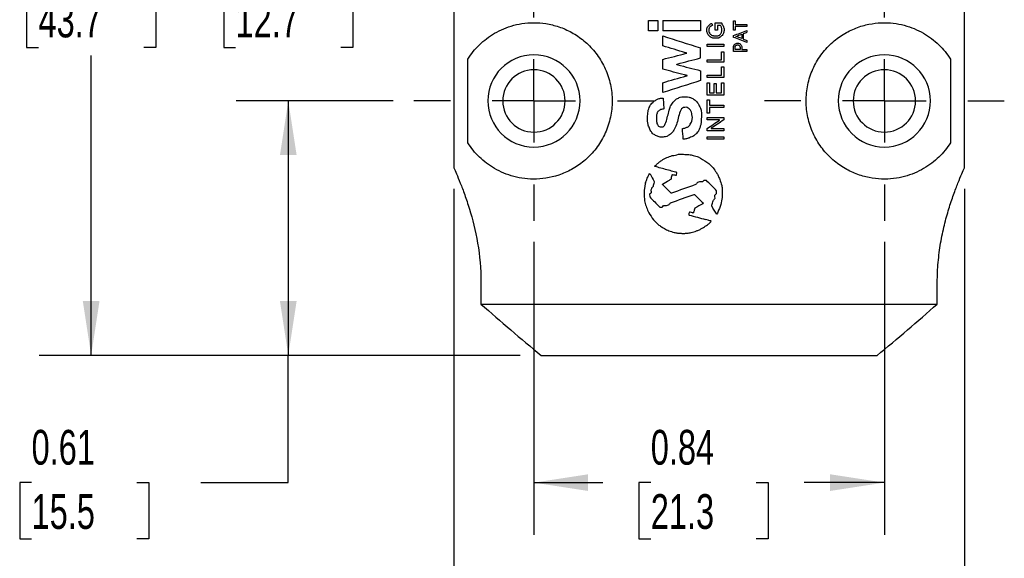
# Model space of a CAD drawing. Header units: inches. Extents: x 0.2 to 10.8, y 0.2 to 8.2.
# Tile 3 of 28: x 2.6 to 5, y 2 to 3.3. Entities that reach past the tile are written whole.
import ezdxf

# ---------------------------------------------------------------- set-up
doc = ezdxf.new("R2010")
doc.units = ezdxf.units.IN
doc.header["$MEASUREMENT"] = 0
doc.linetypes.add('CENTERX2', pattern=[0.8, 0.5, -0.1, 0.1, -0.1])
doc.layers.add('CENTER', color=40, linetype='CENTERX2')
doc.layers.add('DIMENSIONS', color=140, linetype='Continuous', lineweight=25)
doc.styles.add('SLDTEXTSTYLE0', font='TXT', dxfattribs={"width": 0.7})
doc.dimstyles.new('SLDDIMSTYLE0', dxfattribs={"dimtxt": 0.084961, "dimasz": 0.13, "dimexe": 0, "dimexo": 0.0625, "dimgap": 0.02124, "dimtad": 0, "dimtih": 1, "dimtoh": 1, "dimrnd": 1e-09, "dimzin": 12, "dimdsep": 46, "dimtxsty": 'SLDTEXTSTYLE0', "dimsah": 1, "dimcen": 0.09, "dimadec": 0, "dimazin": 3, "dimtfac": 1, "dimtofl": 0, "dimtmove": 0, "dimatfit": 3, "dimfxl": 0, "dimfrac": 2, "dimtolj": 1, "dimtzin": 12, "dimarcsym": 0})
doc.dimstyles.new('SLDDIMSTYLE1', dxfattribs={"dimtxt": 0.084961, "dimasz": 0.13, "dimexe": 0, "dimexo": 0.0625, "dimgap": 0.02124, "dimtad": 0, "dimtih": 1, "dimtoh": 1, "dimrnd": 1e-09, "dimdsep": 46, "dimtxsty": 'SLDTEXTSTYLE0', "dimsah": 1, "dimcen": 0.09, "dimadec": 0, "dimazin": 2, "dimtfac": 1, "dimtofl": 0, "dimtmove": 0, "dimatfit": 3, "dimfxl": 0, "dimfrac": 2, "dimtolj": 1, "dimtzin": 12, "dimarcsym": 0})
doc.dimstyles.new('SLDDIMSTYLE4', dxfattribs={"dimtxt": 0.084961, "dimasz": 0.13, "dimexe": 0, "dimexo": 0.0625, "dimgap": 0.02124, "dimtad": 0, "dimtih": 1, "dimtoh": 1, "dimrnd": 1e-09, "dimzin": 0, "dimdsep": 46, "dimtxsty": 'SLDTEXTSTYLE0', "dimsah": 1, "dimcen": 0.09, "dimadec": 0, "dimazin": 0, "dimtfac": 1, "dimtmove": 0, "dimatfit": 0, "dimfxl": 0, "dimfrac": 2, "dimtolj": 1, "dimtzin": 12, "dimarcsym": 0})

# ---------------------------------------------------------------- blocks, each defined once
blk = doc.blocks.new('_D_6')
at = {"layer": 'DIMENSIONS'}
for p, q in [((3.2743, 3.5631), (3.2743, 3.8131)), ((3.5255, 3.5631), (3.1493, 3.5631)), ((3.148, 3.3264), (3.1195, 3.3264)), ((3.1195, 3.3264), (3.1195, 3.1914)), ((3.4005, 3.3264), (3.429, 3.3264)), ((3.429, 3.3264), (3.429, 3.1914)), ((3.1195, 3.1914), (3.148, 3.1914)), ((3.429, 3.1914), (3.4005, 3.1914)), ((3.5255, 3.0631), (3.1493, 3.0631)), ((3.2743, 3.0631), (3.2743, 2.8131))]:
    blk.add_line(p, q, dxfattribs=at)
for points in [[(3.2743, 3.5631), (3.2943, 3.6931), (3.2543, 3.6931)], [(3.2743, 3.0631), (3.2543, 2.9331), (3.2943, 2.9331)]]:
    blk.add_solid(points, dxfattribs=at)
at = {"layer": 'DIMENSIONS', "char_height": 0.08333, "attachment_point": 1, "style": 'SLDTEXTSTYLE0'}
for s, insert in [('0.50', (3.148, 3.4528)), ('12.7', (3.148, 3.2988))]:
    blk.add_mtext(s, dxfattribs=dict(at, insert=insert))
blk = doc.blocks.new('_D_7')
at = {"layer": 'DIMENSIONS'}
for p, q in [((3.5255, 3.0631), (3.1493, 3.0631)), ((3.2743, 3.0631), (3.2743, 2.4532)), ((3.8303, 2.4532), (3.1493, 2.4532)), ((3.2743, 2.1481), (3.2743, 2.4532)), ((2.659, 2.1481), (2.6305, 2.1481)), ((2.6305, 2.1481), (2.6305, 2.013)), ((2.9115, 2.1481), (2.94, 2.1481)), ((2.94, 2.1481), (2.94, 2.013)), ((3.0647, 2.1481), (3.2743, 2.1481)), ((2.6305, 2.013), (2.659, 2.013)), ((2.94, 2.013), (2.9115, 2.013))]:
    blk.add_line(p, q, dxfattribs=at)
for points in [[(3.2743, 3.0631), (3.2543, 2.9331), (3.2943, 2.9331)], [(3.2743, 2.4532), (3.2943, 2.5832), (3.2543, 2.5832)]]:
    blk.add_solid(points, dxfattribs=at)
at = {"layer": 'DIMENSIONS', "char_height": 0.08333, "attachment_point": 1, "style": 'SLDTEXTSTYLE0'}
for s, insert in [('0.61', (2.659, 2.2745)), ('15.5', (2.659, 2.1205))]:
    blk.add_mtext(s, dxfattribs=dict(at, insert=insert))
blk = doc.blocks.new('_D_8')
at = {"layer": 'DIMENSIONS'}
for p, q in [((3.751, 4.1731), (2.6768, 4.1731)), ((2.8018, 4.1731), (2.8018, 3.4804)), ((2.6756, 3.3264), (2.6471, 3.3264)), ((2.6471, 3.3264), (2.6471, 3.1914)), ((2.9281, 3.3264), (2.9566, 3.3264)), ((2.9566, 3.3264), (2.9566, 3.1914)), ((2.6471, 3.1914), (2.6756, 3.1914)), ((2.9566, 3.1914), (2.9281, 3.1914)), ((2.8018, 2.4532), (2.8018, 3.1723)), ((3.8303, 2.4532), (2.6768, 2.4532))]:
    blk.add_line(p, q, dxfattribs=at)
for points in [[(2.8018, 4.1731), (2.7818, 4.0431), (2.8218, 4.0431)], [(2.8018, 2.4532), (2.8218, 2.5832), (2.7818, 2.5832)]]:
    blk.add_solid(points, dxfattribs=at)
at = {"layer": 'DIMENSIONS', "char_height": 0.08333, "attachment_point": 1, "style": 'SLDTEXTSTYLE0'}
for s, insert in [('1.72', (2.6756, 3.4528)), ('43.7', (2.6756, 3.2988))]:
    blk.add_mtext(s, dxfattribs=dict(at, insert=insert))
blk = doc.blocks.new('_D_9')
at = {"layer": 'DIMENSIONS'}
for p, q in [((3.863, 2.7256), (3.863, 2.0231)), ((4.703, 2.7256), (4.703, 2.0231)), ((3.863, 2.1481), (4.028, 2.1481)), ((4.1431, 2.1481), (4.1146, 2.1481)), ((4.1146, 2.1481), (4.1146, 2.013)), ((4.3956, 2.1481), (4.4241, 2.1481)), ((4.4241, 2.1481), (4.4241, 2.013)), ((4.703, 2.1481), (4.5107, 2.1481)), ((4.1146, 2.013), (4.1431, 2.013)), ((4.4241, 2.013), (4.3956, 2.013))]:
    blk.add_line(p, q, dxfattribs=at)
for points in [[(3.863, 2.1481), (3.993, 2.1281), (3.993, 2.1681)], [(4.703, 2.1481), (4.573, 2.1681), (4.573, 2.1281)]]:
    blk.add_solid(points, dxfattribs=at)
at = {"layer": 'DIMENSIONS', "char_height": 0.08333, "attachment_point": 1, "style": 'SLDTEXTSTYLE0'}
for s, insert in [('0.84', (4.1431, 2.2745)), ('21.3', (4.1431, 2.1205))]:
    blk.add_mtext(s, dxfattribs=dict(at, insert=insert))
blk = doc.blocks.new('_D_10')
at = {"layer": 'DIMENSIONS'}
for p, q in [((3.6711, 2.8525), (3.6711, 1.6288)), ((4.8948, 2.8525), (4.8948, 1.6288)), ((3.6711, 1.7538), (4.028, 1.7538)), ((4.1431, 1.7538), (4.1146, 1.7538)), ((4.1146, 1.7538), (4.1146, 1.6188)), ((4.3956, 1.7538), (4.4241, 1.7538)), ((4.4241, 1.7538), (4.4241, 1.6188)), ((4.8948, 1.7538), (4.5107, 1.7538)), ((4.1146, 1.6188), (4.1431, 1.6188)), ((4.4241, 1.6188), (4.3956, 1.6188))]:
    blk.add_line(p, q, dxfattribs=at)
for points in [[(3.6711, 1.7538), (3.8011, 1.7338), (3.8011, 1.7738)], [(4.8948, 1.7538), (4.7648, 1.7738), (4.7648, 1.7338)]]:
    blk.add_solid(points, dxfattribs=at)
at = {"layer": 'DIMENSIONS', "char_height": 0.08333, "attachment_point": 1, "style": 'SLDTEXTSTYLE0'}
for s, insert in [('1.22', (4.1431, 1.8803)), ('31.1', (4.1431, 1.7262))]:
    blk.add_mtext(s, dxfattribs=dict(at, insert=insert))
blk = doc.blocks.new('SW_CENTERMARKSYMBOL_3')
at = {"layer": 'CENTER', "color": 0}
for p, q in [((0, 0.2), (0, 0.2875)), ((0, 0), (0, 0.1)), ((-0.2, 0), (-0.2875, 0)), ((0, 0), (-0.1, 0)), ((0, 0), (0, -0.1)), ((0, 0), (0.1, 0)), ((0.2, 0), (0.2875, 0)), ((0, -0.2), (0, -0.2875))]:
    blk.add_line(p, q, dxfattribs=at)
blk = doc.blocks.new('SW_CENTERMARKSYMBOL_4')
at = {"layer": 'CENTER', "color": 0}
for p, q in [((0, 0.2), (0, 0.2875)), ((0, 0), (0, 0.1)), ((-0.2, 0), (-0.2875, 0)), ((0, 0), (-0.1, 0)), ((0, 0), (0, -0.1)), ((0, 0), (0.1, 0)), ((0.2, 0), (0.2875, 0)), ((0, -0.2), (0, -0.2875))]:
    blk.add_line(p, q, dxfattribs=at)

msp = doc.modelspace()

# ---------------------------------------------------------------- linework, layer by layer
for p, q in [((3.6711, 4.0502), (3.6711, 2.9025)), ((4.8948, 2.9025), (4.8948, 4.0502)), ((4.1377, 3.2556), (4.1602, 3.2556)), ((4.1377, 3.2309), (4.1377, 3.2556)), ((4.1602, 3.2556), (4.1602, 3.2309)), ((4.1717, 3.2556), (4.2625, 3.2556)), ((4.1717, 3.2556), (4.1717, 3.2309)), ((4.2625, 3.2556), (4.2625, 3.2309)), ((4.2877, 3.2488), (4.2891, 3.2488)), ((4.2972, 3.2325), (4.2972, 3.2501)), ((4.2972, 3.2501), (4.3127, 3.2501)), ((4.3099, 3.2442), (4.3028, 3.2442)), ((4.3028, 3.2442), (4.3028, 3.2325)), ((4.3135, 3.2482), (4.3138, 3.2473)), ((4.3413, 3.2551), (4.3451, 3.2551)), ((4.3413, 3.233), (4.3413, 3.2551)), ((4.3451, 3.2551), (4.3451, 3.2463)), ((4.3451, 3.2463), (4.3736, 3.2463)), ((4.3451, 3.2419), (4.3451, 3.233)), ((4.3736, 3.2419), (4.3451, 3.2419)), ((4.3736, 3.2463), (4.3736, 3.2419)), ((4.1602, 3.2309), (4.1377, 3.2309)), ((4.2625, 3.2309), (4.1717, 3.2309)), ((4.1717, 3.1951), (4.1717, 3.2192)), ((4.3038, 3.2132), (4.2934, 3.2132)), ((4.2948, 3.2189), (4.301, 3.2189)), ((4.3028, 3.2325), (4.2972, 3.2325)), ((4.3451, 3.233), (4.3413, 3.233)), ((4.3413, 3.2155), (4.3413, 3.2198)), ((4.361, 3.2231), (4.361, 3.2127)), ((4.3648, 3.2242), (4.3648, 3.2116)), ((4.3736, 3.2319), (4.3736, 3.2276)), ((4.2625, 3.1661), (4.2625, 3.19)), ((4.278, 3.1994), (4.3182, 3.1994)), ((4.278, 3.1939), (4.278, 3.1994)), ((4.3182, 3.1939), (4.278, 3.1939)), ((4.3182, 3.1994), (4.3182, 3.1939)), ((4.3413, 3.1818), (4.3413, 3.1921)), ((4.3451, 3.1862), (4.3451, 3.1921)), ((4.3577, 3.1862), (4.3451, 3.1862)), ((4.3577, 3.1909), (4.3577, 3.1862)), ((4.3615, 3.1916), (4.3615, 3.1862)), ((4.3615, 3.1862), (4.3736, 3.1862)), ((4.3736, 3.2082), (4.3736, 3.2033)), ((4.3736, 3.1862), (4.3736, 3.1818)), ((3.7046, 2.9628), (3.7046, 3.1635)), ((4.1717, 3.1395), (4.1717, 3.1626)), ((4.2282, 3.1774), (4.2295, 3.1774)), ((4.2295, 3.1774), (4.2295, 3.1779)), ((4.3127, 3.1619), (4.3127, 3.1812)), ((4.3127, 3.1812), (4.3182, 3.1812)), ((4.3182, 3.1812), (4.3182, 3.1559)), ((4.3736, 3.1818), (4.3413, 3.1818)), ((4.8614, 3.1635), (4.8614, 2.9628)), ((4.2054, 3.1502), (4.2054, 3.151)), ((4.278, 3.1559), (4.278, 3.1619)), ((4.278, 3.1619), (4.3127, 3.1619)), ((4.3182, 3.1559), (4.278, 3.1559)), ((4.3127, 3.125), (4.3127, 3.1448)), ((4.3127, 3.1448), (4.3182, 3.1448)), ((4.3182, 3.1448), (4.3182, 3.1195)), ((4.229, 3.1232), (4.2301, 3.1232)), ((4.2301, 3.1232), (4.2301, 3.1238)), ((4.2625, 3.1355), (4.2625, 3.1118)), ((4.278, 3.1195), (4.278, 3.125)), ((4.278, 3.125), (4.3127, 3.125)), ((4.3182, 3.1195), (4.278, 3.1195)), ((4.172, 3.0832), (4.1717, 3.1068)), ((4.278, 3.077), (4.278, 3.1062)), ((4.278, 3.1062), (4.2835, 3.1062)), ((4.2835, 3.1062), (4.2835, 3.0825)), ((4.2951, 3.1046), (4.2999, 3.1046)), ((4.2951, 3.0825), (4.2951, 3.1046)), ((4.2999, 3.1046), (4.2999, 3.0825)), ((4.3127, 3.0825), (4.3127, 3.1068)), ((4.3127, 3.1068), (4.3182, 3.1068)), ((4.3182, 3.1068), (4.3182, 3.077)), ((4.1731, 3.0698), (4.1745, 3.0439)), ((4.2215, 3.0732), (4.2276, 3.0732)), ((4.3182, 3.077), (4.278, 3.077)), ((4.2835, 3.0825), (4.2951, 3.0825)), ((4.2999, 3.0825), (4.3127, 3.0825)), ((4.278, 3.066), (4.2835, 3.066)), ((4.278, 3.0341), (4.278, 3.066)), ((4.2835, 3.066), (4.2835, 3.0528)), ((4.2835, 3.0528), (4.3182, 3.0528)), ((4.2835, 3.0473), (4.2835, 3.0341)), ((4.3182, 3.0473), (4.2835, 3.0473)), ((4.3182, 3.0528), (4.3182, 3.0473)), ((4.1354, 3.013), (4.1354, 3.0271)), ((4.1565, 3.0277), (4.1565, 3.0139)), ((4.2417, 3.0143), (4.2429, 3.0232)), ((4.2429, 3.0232), (4.2419, 3.0302)), ((4.2637, 3.0408), (4.2648, 3.0331)), ((4.2648, 3.0331), (4.2642, 3.0116)), ((4.2835, 3.0341), (4.278, 3.0341)), ((4.278, 3.023), (4.3182, 3.023)), ((4.278, 3.0175), (4.278, 3.023)), ((4.3182, 3.023), (4.3182, 3.0175)), ((4.1654, 3.0008), (4.1693, 3.0008)), ((4.308, 3.0175), (4.278, 3.0175)), ((4.2879, 2.9977), (4.2879, 2.9971)), ((4.308, 3.0169), (4.308, 3.0175)), ((4.278, 2.9916), (4.278, 2.9971)), ((4.3182, 2.9916), (4.278, 2.9916)), ((4.278, 2.9767), (4.3182, 2.9767)), ((4.278, 2.9712), (4.278, 2.9767)), ((4.2879, 2.9971), (4.3182, 2.9971)), ((4.3182, 2.9971), (4.3182, 2.9916)), ((4.3182, 2.9767), (4.3182, 2.9712)), ((4.3182, 2.9712), (4.278, 2.9712)), ((4.2097, 2.9351), (4.2215, 2.9351)), ((4.1399, 2.8881), (4.1402, 2.8891)), ((4.2046, 2.8851), (4.2054, 2.8918)), ((4.1285, 2.858), (4.1273, 2.8488)), ((4.1512, 2.8702), (4.1511, 2.868)), ((4.1712, 2.8629), (4.1712, 2.8637)), ((4.2626, 2.8691), (4.2598, 2.8691)), ((4.2763, 2.8726), (4.2702, 2.8726)), ((4.1273, 2.8488), (4.1272, 2.84)), ((4.1272, 2.84), (4.1273, 2.8322)), ((4.1404, 2.8395), (4.1405, 2.8333)), ((4.1436, 2.8492), (4.1435, 2.847)), ((4.1441, 2.851), (4.1436, 2.8492)), ((4.144, 2.8466), (4.144, 2.8429)), ((4.1931, 2.8419), (4.1921, 2.8419)), ((4.2969, 2.8335), (4.2969, 2.8375)), ((4.2972, 2.83), (4.2969, 2.8335)), ((4.301, 2.8415), (4.301, 2.8477)), ((4.3146, 2.8501), (4.3146, 2.8317)), ((4.2892, 2.8113), (4.2892, 2.8132)), ((4.2344, 2.7927), (4.2343, 2.7904)), ((4.2343, 2.7904), (4.2343, 2.7898)), ((4.2356, 2.7964), (4.235, 2.7941)), ((4.3017, 2.7915), (4.3011, 2.7915)), ((3.736, 2.6282), (3.736, 2.5762)), ((4.8299, 2.5762), (4.8299, 2.6282)), ((3.736, 2.5762), (4.8299, 2.5762)), ((3.8803, 2.4532), (4.6857, 2.4532))]:
    msp.add_line(p, q)
for centre, radius, start, end in [((3.863, 3.0631), 0.1105, 0, 180), ((4.703, 3.0631), 0.1105, 0, 180), ((3.863, 3.0631), 0.0748, 0, 180), ((4.703, 3.0631), 0.0747, 0, 180), ((3.863, 3.0631), 0.1105, 180, 0), ((3.863, 3.0631), 0.0748, 180, 0), ((4.703, 3.0631), 0.1105, 180, 0), ((4.703, 3.0631), 0.0747, 180, 0)]:
    msp.add_arc(centre, radius, start, end)
for points, knots in [([(3.7046, 3.1635), (3.7125, 3.176), (3.7217, 3.1873), (3.7431, 3.208), (3.7551, 3.2173), (3.7826, 3.2333), (3.798, 3.2399), (3.8232, 3.2466), (3.832, 3.2483), (3.8503, 3.2504), (3.8599, 3.2509), (3.8794, 3.2502), (3.8894, 3.249), (3.9097, 3.245), (3.9201, 3.242), (3.9409, 3.234), (3.9511, 3.229), (3.971, 3.2168), (3.9808, 3.2095), (3.9988, 3.1929), (4.0071, 3.1837), (4.0183, 3.1683), (4.0219, 3.1628), (4.0284, 3.1516), (4.0313, 3.1459), (4.0393, 3.1282), (4.0434, 3.1157), (4.0491, 3.0897), (4.0505, 3.0765), (4.0505, 3.0631)], [0, 0, 0, 0, 0.125, 0.125, 0.25, 0.25, 0.375, 0.375, 0.4375, 0.4375, 0.5, 0.5, 0.5625, 0.5625, 0.625, 0.625, 0.6875, 0.6875, 0.75, 0.75, 0.8125, 0.8125, 0.84375, 0.84375, 0.875, 0.875, 0.9375, 0.9375, 1, 1, 1, 1]), ([(4.2858, 3.2167), (4.2852, 3.2172), (4.284, 3.218), (4.2823, 3.2196), (4.2809, 3.2213), (4.2793, 3.2239), (4.2778, 3.2274), (4.2772, 3.2319), (4.2777, 3.2364), (4.2792, 3.2406), (4.2817, 3.2444), (4.2841, 3.2463), (4.2853, 3.2473)], [0, 0, 0, 0, 0.063405, 0.125635, 0.187629, 0.250338, 0.375165, 0.500235, 0.625068, 0.750143, 0.874241, 1, 1, 1, 1]), ([(4.2853, 3.2414), (4.2848, 3.2407), (4.2838, 3.2393), (4.2829, 3.237), (4.2823, 3.2345), (4.2821, 3.2312), (4.2829, 3.2269), (4.2848, 3.2242), (4.2858, 3.2228)], [0, 0, 0, 0, 0.126779, 0.250047, 0.373516, 0.500881, 0.748227, 1, 1, 1, 1]), ([(4.3073, 3.2203), (4.3079, 3.2208), (4.309, 3.2218), (4.3104, 3.2235), (4.3118, 3.2257), (4.313, 3.2284), (4.3137, 3.2317), (4.3137, 3.235), (4.3131, 3.2383), (4.3118, 3.2414), (4.3105, 3.2433), (4.3099, 3.2442)], [0, 0, 0, 0, 0.084488, 0.167724, 0.251126, 0.375378, 0.500112, 0.624697, 0.74891, 0.873677, 1, 1, 1, 1]), ([(4.3138, 3.2473), (4.3143, 3.2465), (4.3155, 3.2451), (4.3168, 3.2426), (4.318, 3.2396), (4.3188, 3.236), (4.3189, 3.2318), (4.3182, 3.2277), (4.3166, 3.2238), (4.3144, 3.2202), (4.3124, 3.2183), (4.3114, 3.2173)], [0, 0, 0, 0, 0.084341, 0.167527, 0.250979, 0.375343, 0.50011, 0.624746, 0.74913, 0.873953, 1, 1, 1, 1]), ([(4.8614, 2.9628), (4.8535, 2.9503), (4.8442, 2.9389), (4.8229, 2.9182), (4.8108, 2.909), (4.7834, 2.893), (4.768, 2.8864), (4.7428, 2.8797), (4.7341, 2.878), (4.7158, 2.8758), (4.7062, 2.8754), (4.6867, 2.8761), (4.6767, 2.8772), (4.6564, 2.8812), (4.646, 2.8841), (4.6253, 2.8921), (4.6151, 2.8971), (4.5952, 2.9093), (4.5854, 2.9166), (4.5673, 2.9331), (4.559, 2.9423), (4.5478, 2.9577), (4.5443, 2.9631), (4.5377, 2.9743), (4.5348, 2.98), (4.5268, 2.9977), (4.5226, 3.0101), (4.517, 3.0361), (4.5155, 3.0492), (4.5154, 3.0756), (4.5168, 3.089), (4.5222, 3.1147), (4.5263, 3.1272), (4.5369, 3.1512), (4.5433, 3.1623), (4.5582, 3.183), (4.5667, 3.1925), (4.5847, 3.2091), (4.5943, 3.2164), (4.6144, 3.2288), (4.6246, 3.2338), (4.6453, 3.2419), (4.6558, 3.2449), (4.6762, 3.249), (4.6861, 3.2501), (4.7056, 3.2509), (4.7151, 3.2505), (4.7335, 3.2484), (4.7423, 3.2467), (4.7675, 3.24), (4.7827, 3.2336), (4.8105, 3.2176), (4.8227, 3.2082), (4.8442, 3.1874), (4.8534, 3.176), (4.8614, 3.1635)], [0, 0, 0, 0, 0.0625, 0.0625, 0.125, 0.125, 0.1875, 0.1875, 0.21875, 0.21875, 0.25, 0.25, 0.28125, 0.28125, 0.3125, 0.3125, 0.34375, 0.34375, 0.375, 0.375, 0.40625, 0.40625, 0.421875, 0.421875, 0.4375, 0.4375, 0.46875, 0.46875, 0.5, 0.5, 0.53125, 0.53125, 0.5625, 0.5625, 0.59375, 0.59375, 0.625, 0.625, 0.65625, 0.65625, 0.6875, 0.6875, 0.71875, 0.71875, 0.75, 0.75, 0.78125, 0.78125, 0.8125, 0.8125, 0.875, 0.875, 0.9375, 0.9375, 1, 1, 1, 1]), ([(4.3413, 3.1921), (4.3413, 3.1928), (4.3415, 3.1941), (4.3422, 3.1959), (4.3432, 3.1976), (4.3449, 3.1995), (4.3477, 3.2013), (4.3516, 3.2019), (4.3555, 3.2011), (4.3587, 3.1988), (4.361, 3.1955), (4.3613, 3.1929), (4.3615, 3.1916)], [0, 0, 0, 0, 0.064212, 0.125829, 0.187242, 0.250869, 0.375735, 0.500648, 0.625513, 0.750427, 0.873907, 1, 1, 1, 1]), ([(4.3451, 3.1921), (4.3452, 3.1926), (4.3454, 3.1936), (4.3461, 3.1949), (4.3473, 3.1961), (4.349, 3.1972), (4.3512, 3.1975), (4.3534, 3.1972), (4.3552, 3.196), (4.3567, 3.1943), (4.357, 3.1928), (4.3572, 3.1921)], [0, 0, 0, 0, 0.085278, 0.167157, 0.250488, 0.375422, 0.500402, 0.625336, 0.750316, 0.873401, 1, 1, 1, 1]), ([(4.0505, 3.0631), (4.0505, 3.0498), (4.0491, 3.0367), (4.0435, 3.011), (4.0394, 2.9982), (4.0287, 2.9746), (4.0223, 2.9634), (4.0072, 2.9426), (3.9988, 2.9333), (3.9808, 2.9167), (3.971, 2.9094), (3.951, 2.8972), (3.9408, 2.8922), (3.9096, 2.8801), (3.8891, 2.8764), (3.8597, 2.8754), (3.8502, 2.8758), (3.832, 2.878), (3.8232, 2.8797), (3.8065, 2.8841), (3.7984, 2.8869), (3.7831, 2.8933), (3.7757, 2.897), (3.7551, 2.9089), (3.7431, 2.9182), (3.7217, 2.9389), (3.7125, 2.9503), (3.7046, 2.9628)], [0, 0, 0, 0, 0.0625, 0.0625, 0.125, 0.125, 0.1875, 0.1875, 0.25, 0.25, 0.3125, 0.3125, 0.375, 0.375, 0.5, 0.5, 0.5625, 0.5625, 0.625, 0.625, 0.6875, 0.6875, 0.75, 0.75, 0.875, 0.875, 1, 1, 1, 1]), ([(3.6711, 2.9025), (3.6744, 2.8953), (3.6798, 2.8831), (3.6899, 2.8578), (3.6935, 2.8484), (3.7009, 2.8277), (3.7047, 2.8163), (3.716, 2.7795), (3.7229, 2.7523), (3.7331, 2.692), (3.736, 2.6607), (3.736, 2.6282)], [0, 0, 0, 0, 0.25, 0.25, 0.375, 0.375, 0.5, 0.5, 0.75, 0.75, 1, 1, 1, 1]), ([(4.8299, 2.6282), (4.8299, 2.6444), (4.8306, 2.6604), (4.8327, 2.6839), (4.8335, 2.6917), (4.8355, 2.7071), (4.8366, 2.7147), (4.8405, 2.7373), (4.8435, 2.7516), (4.8501, 2.7789), (4.8538, 2.792), (4.8612, 2.8164), (4.865, 2.8277), (4.8725, 2.8484), (4.8761, 2.858), (4.8828, 2.8747), (4.8858, 2.8819), (4.891, 2.894), (4.8932, 2.8989), (4.8948, 2.9025)], [0, 0, 0, 0, 0.125, 0.125, 0.1875, 0.1875, 0.25, 0.25, 0.375, 0.375, 0.5, 0.5, 0.625, 0.625, 0.75, 0.75, 0.875, 0.875, 1, 1, 1, 1])]:
    msp.add_open_spline(points, degree=3, knots=knots)
for points in [[(4.2853, 3.2473), (4.2861, 3.2478), (4.2869, 3.2483), (4.2877, 3.2488)], [(4.2868, 3.2422), (4.2863, 3.2419), (4.2858, 3.2417), (4.2853, 3.2414)], [(4.2877, 3.2427), (4.2874, 3.2425), (4.2871, 3.2424), (4.2868, 3.2422)], [(4.2896, 3.2437), (4.289, 3.2434), (4.2883, 3.243), (4.2877, 3.2427)], [(4.2891, 3.2488), (4.2898, 3.2474), (4.2905, 3.2459), (4.2912, 3.2445)], [(4.2912, 3.2445), (4.2907, 3.2443), (4.2901, 3.244), (4.2896, 3.2437)], [(4.3127, 3.2501), (4.313, 3.2495), (4.3133, 3.2489), (4.3135, 3.2482)], [(4.1717, 3.2192), (4.2017, 3.2095), (4.232, 3.1997), (4.2625, 3.19)], [(4.2858, 3.2228), (4.2865, 3.2223), (4.2871, 3.2219), (4.2877, 3.2214)], [(4.2899, 3.2142), (4.2885, 3.215), (4.2872, 3.2159), (4.2858, 3.2167)], [(4.2877, 3.2214), (4.2884, 3.2211), (4.2891, 3.2207), (4.2899, 3.2203)], [(4.2899, 3.2203), (4.2908, 3.22), (4.2916, 3.2198), (4.2925, 3.2196)], [(4.2934, 3.2132), (4.2922, 3.2135), (4.291, 3.2138), (4.2899, 3.2142)], [(4.2925, 3.2196), (4.2933, 3.2193), (4.294, 3.2191), (4.2948, 3.2189)], [(4.301, 3.2189), (4.3019, 3.219), (4.3029, 3.2191), (4.3038, 3.2192)], [(4.3038, 3.2192), (4.305, 3.2196), (4.3061, 3.2199), (4.3073, 3.2203)], [(4.3073, 3.2147), (4.3061, 3.2142), (4.305, 3.2137), (4.3038, 3.2132)], [(4.3114, 3.2173), (4.31, 3.2164), (4.3087, 3.2156), (4.3073, 3.2147)], [(4.3413, 3.2198), (4.3521, 3.2238), (4.3628, 3.2279), (4.3736, 3.2319)], [(4.3736, 3.2033), (4.3628, 3.2074), (4.3521, 3.2114), (4.3413, 3.2155)], [(4.3473, 3.2179), (4.3519, 3.2197), (4.3564, 3.2214), (4.361, 3.2231)], [(4.361, 3.2127), (4.3564, 3.2144), (4.3519, 3.2162), (4.3473, 3.2179)], [(4.3736, 3.2276), (4.3706, 3.2264), (4.3677, 3.2253), (4.3648, 3.2242)], [(4.3648, 3.2116), (4.3677, 3.2104), (4.3706, 3.2093), (4.3736, 3.2082)], [(4.2262, 3.1785), (4.208, 3.1841), (4.1898, 3.1896), (4.1717, 3.1951)], [(4.3572, 3.1921), (4.3574, 3.1917), (4.3575, 3.1913), (4.3577, 3.1909)], [(4.1717, 3.1626), (4.1904, 3.1675), (4.2093, 3.1725), (4.2282, 3.1774)], [(4.2066, 3.1515), (4.2252, 3.1564), (4.2438, 3.1613), (4.2625, 3.1661)], [(4.2295, 3.1779), (4.2284, 3.1781), (4.2273, 3.1783), (4.2262, 3.1785)], [(4.2236, 3.1254), (4.2062, 3.1301), (4.1889, 3.1348), (4.1717, 3.1395)], [(4.2054, 3.151), (4.2058, 3.1512), (4.2062, 3.1514), (4.2066, 3.1515)], [(4.2076, 3.1497), (4.2069, 3.1499), (4.2061, 3.15), (4.2054, 3.1502)], [(4.2076, 3.1497), (4.2258, 3.145), (4.2441, 3.1402), (4.2625, 3.1355)], [(4.1717, 3.1068), (4.1907, 3.1123), (4.2098, 3.1178), (4.229, 3.1232)], [(4.2276, 3.1246), (4.2263, 3.1249), (4.225, 3.1251), (4.2236, 3.1254)], [(4.2301, 3.1238), (4.2292, 3.1241), (4.2284, 3.1244), (4.2276, 3.1246)], [(4.2625, 3.1118), (4.2321, 3.1022), (4.2019, 3.0927), (4.172, 3.0832)], [(4.1579, 3.0665), (4.1601, 3.0675), (4.1623, 3.0684), (4.1645, 3.0693)], [(4.1645, 3.0693), (4.1674, 3.0695), (4.1702, 3.0696), (4.1731, 3.0698)], [(4.2048, 3.0679), (4.2078, 3.0693), (4.2108, 3.0707), (4.2138, 3.0721)], [(4.2138, 3.0721), (4.2163, 3.0725), (4.2189, 3.0728), (4.2215, 3.0732)], [(4.2276, 3.0732), (4.23, 3.0729), (4.2324, 3.0726), (4.2348, 3.0722)], [(4.2348, 3.0722), (4.2372, 3.0715), (4.2395, 3.0707), (4.2419, 3.07)], [(4.2419, 3.07), (4.2444, 3.0683), (4.2469, 3.0667), (4.2493, 3.065)], [(4.1372, 3.0413), (4.1388, 3.0451), (4.1403, 3.0489), (4.1418, 3.0527)], [(4.1418, 3.0527), (4.1446, 3.0558), (4.1474, 3.0589), (4.1502, 3.062)], [(4.1502, 3.062), (4.1528, 3.0635), (4.1554, 3.065), (4.1579, 3.0665)], [(4.1873, 3.0408), (4.1884, 3.0442), (4.1895, 3.0476), (4.1905, 3.051)], [(4.1905, 3.051), (4.1926, 3.0541), (4.1946, 3.0572), (4.1966, 3.0602)], [(4.1966, 3.0602), (4.1993, 3.0628), (4.2021, 3.0653), (4.2048, 3.0679)], [(4.2212, 3.047), (4.2198, 3.046), (4.2183, 3.0449), (4.2169, 3.0439)], [(4.2276, 3.0484), (4.2255, 3.0479), (4.2234, 3.0474), (4.2212, 3.047)], [(4.2325, 3.046), (4.2309, 3.0468), (4.2292, 3.0476), (4.2276, 3.0484)], [(4.2371, 3.0426), (4.2356, 3.0438), (4.234, 3.0449), (4.2325, 3.046)], [(4.2493, 3.065), (4.2519, 3.0623), (4.2544, 3.0596), (4.2569, 3.0568)], [(4.2569, 3.0568), (4.2586, 3.0532), (4.2603, 3.0496), (4.262, 3.046)], [(4.262, 3.046), (4.2625, 3.0443), (4.2631, 3.0425), (4.2637, 3.0408)], [(4.1354, 3.0271), (4.136, 3.0318), (4.1366, 3.0366), (4.1372, 3.0413)], [(4.1575, 3.0316), (4.1572, 3.0303), (4.1568, 3.029), (4.1565, 3.0277)], [(4.1587, 3.0352), (4.1583, 3.034), (4.1579, 3.0328), (4.1575, 3.0316)], [(4.1602, 3.0376), (4.1597, 3.0368), (4.1592, 3.036), (4.1587, 3.0352)], [(4.1636, 3.0401), (4.1625, 3.0393), (4.1614, 3.0385), (4.1602, 3.0376)], [(4.1666, 3.0422), (4.1656, 3.0415), (4.1646, 3.0408), (4.1636, 3.0401)], [(4.171, 3.0436), (4.1695, 3.0432), (4.1681, 3.0427), (4.1666, 3.0422)], [(4.1745, 3.0439), (4.1733, 3.0438), (4.1722, 3.0437), (4.171, 3.0436)], [(4.1796, 3.0116), (4.1822, 3.0214), (4.1848, 3.0311), (4.1873, 3.0408)], [(4.2089, 3.0215), (4.2075, 3.0164), (4.2061, 3.0114), (4.2048, 3.0063)], [(4.2132, 3.0376), (4.2117, 3.0323), (4.2103, 3.0269), (4.2089, 3.0215)], [(4.2169, 3.0439), (4.2156, 3.0418), (4.2144, 3.0397), (4.2132, 3.0376)], [(4.2406, 3.0365), (4.2394, 3.0385), (4.2383, 3.0406), (4.2371, 3.0426)], [(4.2419, 3.0302), (4.2415, 3.0323), (4.241, 3.0344), (4.2406, 3.0365)], [(4.1369, 3.0053), (4.1364, 3.0079), (4.1359, 3.0104), (4.1354, 3.013)], [(4.1411, 2.9951), (4.1397, 2.9985), (4.1383, 3.0019), (4.1369, 3.0053)], [(4.1565, 3.0139), (4.157, 3.0123), (4.1575, 3.0107), (4.158, 3.0092)], [(4.158, 3.0092), (4.1587, 3.0077), (4.1593, 3.0062), (4.16, 3.0048)], [(4.16, 3.0048), (4.1606, 3.0041), (4.1612, 3.0034), (4.1618, 3.0028)], [(4.1618, 3.0028), (4.163, 3.0021), (4.1642, 3.0015), (4.1654, 3.0008)], [(4.1693, 3.0008), (4.1704, 3.001), (4.1715, 3.0012), (4.1727, 3.0013)], [(4.1727, 3.0013), (4.1737, 3.0023), (4.1747, 3.0032), (4.1757, 3.0042)], [(4.1757, 3.0042), (4.177, 3.0067), (4.1783, 3.0092), (4.1796, 3.0116)], [(4.2048, 3.0063), (4.2026, 3.0018), (4.2005, 2.9973), (4.1983, 2.9927)], [(4.2188, 2.9969), (4.2213, 2.9974), (4.2238, 2.998), (4.2262, 2.9985)], [(4.2262, 2.9985), (4.2285, 2.9994), (4.2307, 3.0004), (4.233, 3.0013)], [(4.233, 3.0013), (4.2342, 3.0025), (4.2354, 3.0036), (4.2367, 3.0048)], [(4.2367, 3.0048), (4.2383, 3.0079), (4.24, 3.0111), (4.2417, 3.0143)], [(4.2622, 3.0042), (4.2616, 3.0017), (4.2609, 2.9992), (4.2602, 2.9967)], [(4.2642, 3.0116), (4.2636, 3.0092), (4.2629, 3.0067), (4.2622, 3.0042)], [(4.278, 2.9971), (4.288, 3.0037), (4.298, 3.0103), (4.308, 3.0169)], [(4.3182, 3.0175), (4.3081, 3.0109), (4.298, 3.0043), (4.2879, 2.9977)], [(4.143, 2.9904), (4.1424, 2.992), (4.1417, 2.9935), (4.1411, 2.9951)], [(4.149, 2.9837), (4.147, 2.986), (4.145, 2.9882), (4.143, 2.9904)], [(4.1566, 2.9792), (4.1541, 2.9807), (4.1515, 2.9822), (4.149, 2.9837)], [(4.1658, 2.9762), (4.1627, 2.9772), (4.1597, 2.9782), (4.1566, 2.9792)], [(4.1753, 2.9767), (4.1721, 2.9766), (4.1689, 2.9764), (4.1658, 2.9762)], [(4.1813, 2.978), (4.1793, 2.9776), (4.1773, 2.9772), (4.1753, 2.9767)], [(4.188, 2.9819), (4.1857, 2.9806), (4.1835, 2.9793), (4.1813, 2.978)], [(4.1931, 2.9856), (4.1914, 2.9843), (4.1897, 2.9831), (4.188, 2.9819)], [(4.1983, 2.9927), (4.1966, 2.9903), (4.1949, 2.988), (4.1931, 2.9856)], [(4.2211, 2.9712), (4.2203, 2.9798), (4.2196, 2.9883), (4.2188, 2.9969)], [(4.2361, 2.9747), (4.2338, 2.9739), (4.2314, 2.9731), (4.229, 2.9724)], [(4.2462, 2.9794), (4.2429, 2.9778), (4.2395, 2.9763), (4.2361, 2.9747)], [(4.2524, 2.9852), (4.2504, 2.9833), (4.2483, 2.9813), (4.2462, 2.9794)], [(4.2564, 2.9894), (4.2551, 2.988), (4.2538, 2.9866), (4.2524, 2.9852)], [(4.2602, 2.9967), (4.2589, 2.9943), (4.2577, 2.9919), (4.2564, 2.9894)], [(4.229, 2.9724), (4.2264, 2.972), (4.2237, 2.9716), (4.2211, 2.9712)], [(4.1693, 2.9206), (4.1733, 2.9229), (4.1773, 2.9252), (4.1813, 2.9275)], [(4.1813, 2.9275), (4.1857, 2.9289), (4.1902, 2.9304), (4.1947, 2.9319)], [(4.1947, 2.9319), (4.1997, 2.9329), (4.2047, 2.934), (4.2097, 2.9351)], [(4.2215, 2.9351), (4.2259, 2.9349), (4.2303, 2.9348), (4.2347, 2.9346)], [(4.2347, 2.9346), (4.2382, 2.9339), (4.2416, 2.9333), (4.245, 2.9326)], [(4.245, 2.9326), (4.249, 2.9314), (4.253, 2.9301), (4.257, 2.9288)], [(4.257, 2.9288), (4.2638, 2.9248), (4.2707, 2.9207), (4.2776, 2.9167)], [(4.1525, 2.9063), (4.1527, 2.9068), (4.1529, 2.9073), (4.1531, 2.9077)], [(4.1538, 2.9057), (4.1534, 2.9059), (4.1529, 2.9061), (4.1525, 2.9063)], [(4.1531, 2.9077), (4.1543, 2.9086), (4.1555, 2.9094), (4.1566, 2.9102)], [(4.1598, 2.9041), (4.1578, 2.9046), (4.1558, 2.9052), (4.1538, 2.9057)], [(4.1566, 2.9102), (4.1585, 2.912), (4.1603, 2.9137), (4.1622, 2.9155)], [(4.1892, 2.896), (4.1794, 2.8987), (4.1696, 2.9014), (4.1598, 2.9041)], [(4.1622, 2.9155), (4.1646, 2.9172), (4.1669, 2.9189), (4.1693, 2.9206)], [(4.2776, 2.9167), (4.2791, 2.9156), (4.2806, 2.9145), (4.2821, 2.9134)], [(4.2821, 2.9134), (4.2837, 2.9117), (4.2853, 2.9101), (4.2869, 2.9085)], [(4.2869, 2.9085), (4.2888, 2.9066), (4.2907, 2.9047), (4.2925, 2.9028)], [(4.2925, 2.9028), (4.2952, 2.899), (4.2978, 2.8952), (4.3005, 2.8914)], [(4.1346, 2.8779), (4.1364, 2.8813), (4.1381, 2.8847), (4.1399, 2.8881)], [(4.1402, 2.8891), (4.1405, 2.8887), (4.1409, 2.8883), (4.1413, 2.888)], [(4.1413, 2.888), (4.1446, 2.8821), (4.1479, 2.8761), (4.1512, 2.8702)], [(4.2024, 2.8924), (4.198, 2.8936), (4.1936, 2.8948), (4.1892, 2.896)], [(4.1919, 2.8757), (4.1927, 2.8787), (4.1935, 2.8818), (4.1943, 2.8848)], [(4.1943, 2.8848), (4.1946, 2.8853), (4.1948, 2.8859), (4.195, 2.8865)], [(4.195, 2.8865), (4.1982, 2.886), (4.2014, 2.8856), (4.2046, 2.8851)], [(4.2054, 2.8918), (4.2044, 2.892), (4.2034, 2.8922), (4.2024, 2.8924)], [(4.3005, 2.8914), (4.3019, 2.8889), (4.3034, 2.8864), (4.3048, 2.8839)], [(4.3048, 2.8839), (4.306, 2.881), (4.3072, 2.8781), (4.3084, 2.8751)], [(4.1305, 2.8666), (4.1299, 2.8638), (4.1292, 2.8609), (4.1285, 2.858)], [(4.1305, 2.8666), (4.1319, 2.8704), (4.1332, 2.8741), (4.1346, 2.8779)], [(4.1486, 2.8578), (4.1475, 2.8566), (4.1463, 2.8554), (4.1452, 2.8542)], [(4.1511, 2.868), (4.1503, 2.8646), (4.1494, 2.8612), (4.1486, 2.8578)], [(4.1712, 2.8637), (4.1767, 2.8669), (4.1821, 2.8701), (4.1876, 2.8732)], [(4.1913, 2.8427), (4.1846, 2.8494), (4.1779, 2.8561), (4.1712, 2.8629)], [(4.1876, 2.8732), (4.1891, 2.8741), (4.1905, 2.8749), (4.1919, 2.8757)], [(4.2501, 2.8625), (4.231, 2.8556), (4.212, 2.8488), (4.1931, 2.8419)], [(4.2507, 2.8631), (4.2505, 2.8629), (4.2503, 2.8627), (4.2501, 2.8625)], [(4.2524, 2.8642), (4.2519, 2.8639), (4.2513, 2.8635), (4.2507, 2.8631)], [(4.2554, 2.8674), (4.2544, 2.8664), (4.2534, 2.8653), (4.2524, 2.8642)], [(4.2598, 2.8691), (4.2583, 2.8686), (4.2569, 2.868), (4.2554, 2.8674)], [(4.2668, 2.869), (4.2654, 2.869), (4.264, 2.8691), (4.2626, 2.8691)], [(4.2702, 2.8726), (4.2691, 2.8714), (4.268, 2.8702), (4.2668, 2.869)], [(4.301, 2.8477), (4.2928, 2.856), (4.2845, 2.8643), (4.2763, 2.8726)], [(4.3084, 2.8751), (4.31, 2.8703), (4.3116, 2.8654), (4.3131, 2.8606)], [(4.3131, 2.8606), (4.3136, 2.8571), (4.3141, 2.8536), (4.3146, 2.8501)], [(4.1273, 2.8322), (4.1278, 2.8283), (4.1283, 2.8244), (4.1288, 2.8205)], [(4.144, 2.8429), (4.1428, 2.8417), (4.1416, 2.8406), (4.1404, 2.8395)], [(4.1405, 2.8333), (4.1485, 2.825), (4.1565, 2.8167), (4.1645, 2.8084)], [(4.1435, 2.847), (4.1437, 2.8469), (4.1439, 2.8467), (4.144, 2.8466)], [(4.1452, 2.8542), (4.1448, 2.8531), (4.1445, 2.852), (4.1441, 2.851)], [(4.1905, 2.8188), (4.2093, 2.8256), (4.2283, 2.8323), (4.2473, 2.8391)], [(4.1921, 2.8419), (4.1918, 2.8422), (4.1916, 2.8424), (4.1913, 2.8427)], [(4.2473, 2.8391), (4.2476, 2.8389), (4.2478, 2.8387), (4.2481, 2.8384)], [(4.2481, 2.8384), (4.2551, 2.8315), (4.2621, 2.8246), (4.2691, 2.8177)], [(4.2969, 2.8375), (4.2983, 2.8389), (4.2996, 2.8402), (4.301, 2.8415)], [(4.1288, 2.8205), (4.1302, 2.8161), (4.1315, 2.8117), (4.1329, 2.8073)], [(4.1645, 2.8084), (4.1664, 2.8085), (4.1683, 2.8085), (4.1703, 2.8086)], [(4.1703, 2.8086), (4.1714, 2.8098), (4.1726, 2.811), (4.1738, 2.8122)], [(4.1738, 2.8122), (4.1762, 2.8122), (4.1786, 2.8123), (4.1811, 2.8123)], [(4.1811, 2.8123), (4.1827, 2.8129), (4.1842, 2.8135), (4.1858, 2.814)], [(4.1858, 2.814), (4.1874, 2.8156), (4.1889, 2.8172), (4.1905, 2.8188)], [(4.2682, 2.8167), (4.2618, 2.8131), (4.2553, 2.8095), (4.2489, 2.8059)], [(4.2691, 2.8177), (4.2688, 2.8174), (4.2685, 2.8171), (4.2682, 2.8167)], [(4.2892, 2.8132), (4.2903, 2.8166), (4.2914, 2.8201), (4.2925, 2.8236)], [(4.3011, 2.7915), (4.2972, 2.7981), (4.2932, 2.8047), (4.2892, 2.8113)], [(4.2925, 2.8236), (4.2941, 2.8258), (4.2957, 2.8279), (4.2972, 2.83)], [(4.3114, 2.8147), (4.3088, 2.8086), (4.3063, 2.8025), (4.3038, 2.7964)], [(4.3146, 2.8317), (4.3135, 2.8261), (4.3124, 2.8204), (4.3114, 2.8147)], [(4.1329, 2.8073), (4.1347, 2.8031), (4.1365, 2.799), (4.1384, 2.7949)], [(4.1384, 2.7949), (4.142, 2.7893), (4.1457, 2.7838), (4.1494, 2.7783)], [(4.2343, 2.7898), (4.2346, 2.7897), (4.2349, 2.7896), (4.2351, 2.7895)], [(4.235, 2.7941), (4.2348, 2.7936), (4.2346, 2.7931), (4.2344, 2.7927)], [(4.2351, 2.7895), (4.2483, 2.7859), (4.2614, 2.7824), (4.2746, 2.7788)], [(4.2378, 2.7965), (4.237, 2.7965), (4.2363, 2.7964), (4.2356, 2.7964)], [(4.2433, 2.7947), (4.2415, 2.7953), (4.2396, 2.7959), (4.2378, 2.7965)], [(4.2449, 2.7944), (4.2444, 2.7945), (4.2438, 2.7946), (4.2433, 2.7947)], [(4.2452, 2.7949), (4.2451, 2.7947), (4.245, 2.7946), (4.2449, 2.7944)], [(4.2462, 2.7979), (4.2459, 2.7969), (4.2455, 2.7959), (4.2452, 2.7949)], [(4.2472, 2.8016), (4.2469, 2.8004), (4.2466, 2.7991), (4.2462, 2.7979)], [(4.2489, 2.8059), (4.2483, 2.8045), (4.2478, 2.8031), (4.2472, 2.8016)], [(4.3038, 2.7964), (4.3031, 2.7948), (4.3024, 2.7931), (4.3017, 2.7915)], [(4.1494, 2.7783), (4.1538, 2.774), (4.1582, 2.7698), (4.1626, 2.7656)], [(4.1626, 2.7656), (4.1653, 2.7638), (4.1679, 2.762), (4.1706, 2.7602)], [(4.2693, 2.7595), (4.2708, 2.7605), (4.2723, 2.7615), (4.2737, 2.7626)], [(4.2737, 2.7626), (4.2755, 2.7637), (4.2772, 2.7648), (4.2789, 2.7659)], [(4.2806, 2.7772), (4.2786, 2.7777), (4.2766, 2.7783), (4.2746, 2.7788)], [(4.2789, 2.7659), (4.281, 2.7679), (4.2831, 2.7698), (4.2853, 2.7718)], [(4.2847, 2.776), (4.2833, 2.7764), (4.2819, 2.7768), (4.2806, 2.7772)], [(4.2865, 2.7756), (4.2859, 2.7757), (4.2853, 2.7759), (4.2847, 2.776)], [(4.2853, 2.7718), (4.2862, 2.7728), (4.2872, 2.7738), (4.2882, 2.7747)], [(4.2877, 2.7751), (4.2873, 2.7753), (4.2869, 2.7755), (4.2865, 2.7756)], [(4.2882, 2.7747), (4.288, 2.7749), (4.2879, 2.775), (4.2877, 2.7751)], [(4.1706, 2.7602), (4.1739, 2.7582), (4.1773, 2.7562), (4.1807, 2.7541)], [(4.1807, 2.7541), (4.1846, 2.7527), (4.1885, 2.7512), (4.1925, 2.7497)], [(4.1925, 2.7497), (4.1947, 2.7491), (4.1968, 2.7486), (4.199, 2.748)], [(4.199, 2.748), (4.2018, 2.7475), (4.2045, 2.747), (4.2072, 2.7464)], [(4.2072, 2.7464), (4.2102, 2.7462), (4.2133, 2.746), (4.2163, 2.7459)], [(4.2163, 2.7459), (4.2174, 2.7457), (4.2184, 2.7456), (4.2194, 2.7455)], [(4.2194, 2.7455), (4.2206, 2.7455), (4.2218, 2.7454), (4.2229, 2.7454)], [(4.2229, 2.7454), (4.2242, 2.7455), (4.2254, 2.7457), (4.2266, 2.7458)], [(4.2266, 2.7458), (4.2286, 2.746), (4.2306, 2.7462), (4.2326, 2.7464)], [(4.2326, 2.7464), (4.2343, 2.7467), (4.2359, 2.7469), (4.2375, 2.7471)], [(4.2375, 2.7471), (4.2393, 2.7476), (4.2411, 2.7481), (4.2429, 2.7485)], [(4.2429, 2.7485), (4.2451, 2.7491), (4.2472, 2.7497), (4.2494, 2.7503)], [(4.2494, 2.7503), (4.2517, 2.7511), (4.2539, 2.752), (4.2561, 2.7528)], [(4.2561, 2.7528), (4.2584, 2.7539), (4.2607, 2.755), (4.263, 2.7561)], [(4.263, 2.7561), (4.2651, 2.7572), (4.2672, 2.7584), (4.2693, 2.7595)], [(3.736, 2.5762), (3.7834, 2.5344), (3.8313, 2.4931), (3.8803, 2.4532)], [(4.6857, 2.4532), (4.7347, 2.4931), (4.7825, 2.5344), (4.8299, 2.5762)]]:
    msp.add_open_spline(points, degree=3)

# ---------------------------------------------------------------- block references
at = {"layer": 'CENTER'}
for name, p in [('SW_CENTERMARKSYMBOL_4', (3.863, 3.0631)), ('SW_CENTERMARKSYMBOL_3', (4.703, 3.0631))]:
    msp.add_blockref(name, p, dxfattribs=at)

# ---------------------------------------------------------------- dimensions: what is measured, and where the dimension line sits
at = {"layer": 'DIMENSIONS'}
for base, p1, p2, angle, dimstyle, picture, middle in [((2.8018, 4.1731), (3.8803, 2.4532), (3.801, 4.1731), 90, 'SLDDIMSTYLE0', '_D_8', (2.8018, 3.3264)), ((3.2743, 3.0631), (3.5755, 3.5631), (3.5755, 3.0631), 90, 'SLDDIMSTYLE4', '_D_6', (3.2743, 3.3264)), ((3.2743, 2.4532), (3.5755, 3.0631), (3.8803, 2.4532), 90, 'SLDDIMSTYLE1', '_D_7', (3.2743, 2.1481)), ((4.8948, 1.7538), (3.6711, 2.9025), (4.8948, 2.9025), 0, 'SLDDIMSTYLE0', '_D_10', (4.2694, 1.7538))]:
    dim = msp.add_linear_dim(base=base, p1=p1, p2=p2, angle=angle, dimstyle=dimstyle, dxfattribs=at)
    dim.commit()
    dim.dimension.update_dxf_attribs({"geometry": picture, "text_midpoint": middle, "dimtype": 160})
dim = msp.add_linear_dim(base=(4.703, 2.1481), p1=(3.863, 2.7756), p2=(4.703, 2.7756), dimstyle='SLDDIMSTYLE1', dxfattribs=at)
dim.commit()
dim.dimension.update_dxf_attribs({"geometry": '_D_9', "text_midpoint": (4.2694, 2.1481), "dimtype": 160})

doc.saveas('drawing.dxf')
